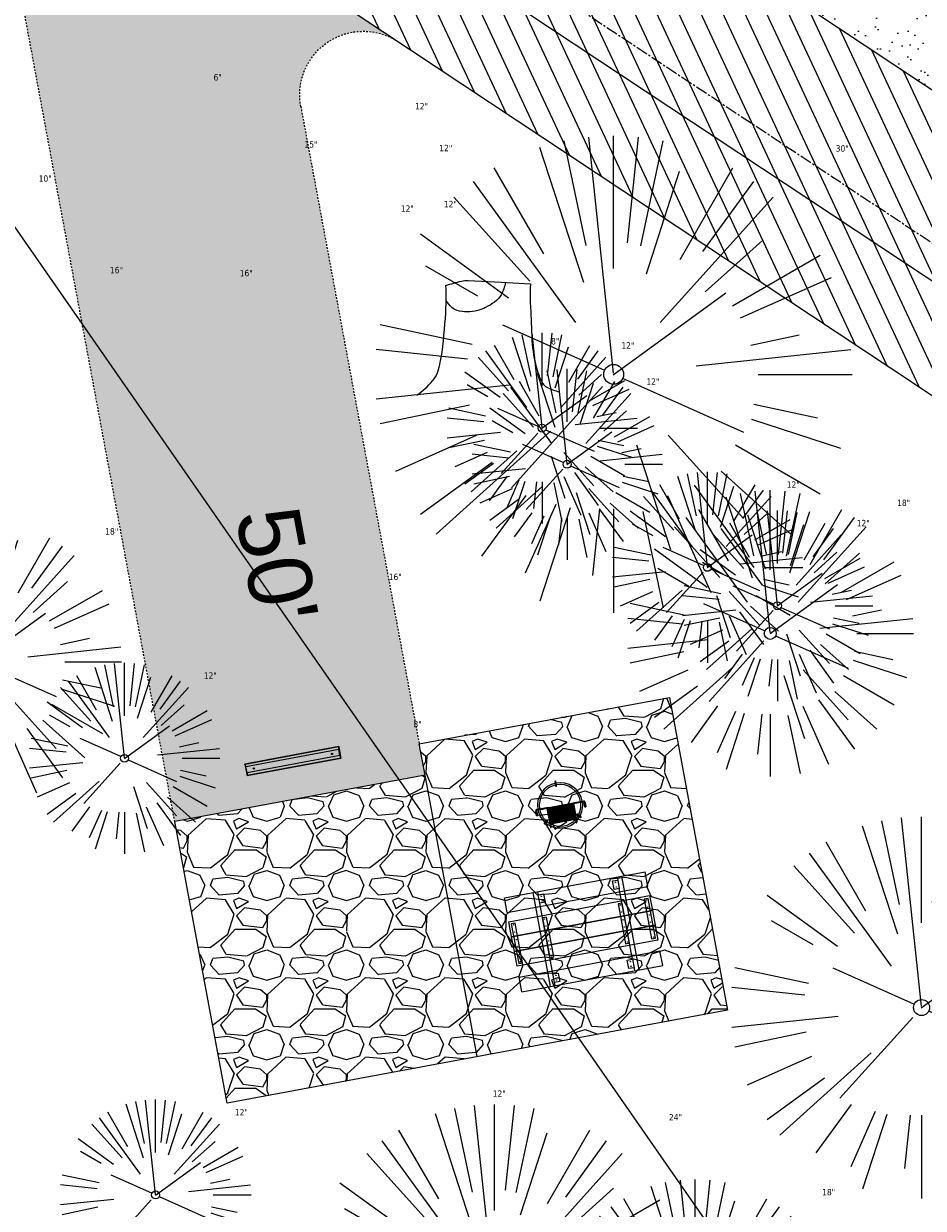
# Model space of a CAD drawing. Header units: feet. Extents: x 1134296 to 1140710, y 647902 to 649877.
# Tile 51 of 57: x 1135015 to 1135071, y 649125 to 649199. Entities that reach past the tile are written whole.
import ezdxf
from ezdxf.lldxf.tags import DXFTag

# ---------------------------------------------------------------- set-up
doc = ezdxf.new("R2010")
doc.units = ezdxf.units.FT
doc.header["$MEASUREMENT"] = 0
doc.linetypes.add('CENTER2', pattern=[1.125, 0.75, -0.125, 0.125, -0.125])
doc.linetypes.add('RAD', pattern=[0.13, 0.08, -0.05])
for name, color, linetype, lineweight in [('-ANGLE-IRON', 8, 'Continuous', 25), ('V-SITE-VEGE', 55, 'Continuous', 18), ('V-SITE-VEGE-TEXT', 8, 'Continuous', 18), ('V-UTIL-WATR-LINE', 8, 'WATER', 15)]:
    doc.layers.add(name, color=color, linetype=linetype, lineweight=lineweight)
for name, color, linetype in [('-BOLTS-LAGS-SCREWS', 7, 'Continuous'), ('-CONCRETE', 9, 'Continuous'), ('-HARDWARE', 7, 'Continuous'), ('-TIMBER', 5, 'Continuous'), ('C-CAMPSITE-PADS', 6, 'Continuous'), ('C-PRKG-ASPH', 8, 'Continuous'), ('C-PRKG-GRVL', 8, 'Continuous'), ('C-PRKG-WHEL-STOP', 9, 'Continuous'), ('C-ROAD-ASPHALT', 1, 'Continuous'), ('C-ROAD-CNTR', 1, 'CENTER2'), ('C-ROAD-GRVL', 1, 'RAD'), ('C-SWLK-GRVL-PATT', 8, 'Continuous'), ('C-UTIL-WATER-MEP', 7, 'WATER (.5x)'), ('G-XREF', 7, 'Continuous')]:
    doc.layers.add(name, color=color, linetype=linetype)
doc.styles.add('Arial', font='arial.ttf')
doc.styles.add('SEI-Dim & Leader', font='tahoma.ttf')
doc.styles.get("Standard").update_dxf_attribs({"font": 'arial.ttf'})
tags = doc.linetypes.add('WATER', pattern='A,1.5,-0.2,["W",Standard,S=0.08,R=0,X=-0.1,Y=-0.04],-0.05', length=1.75).pattern_tags.tags
tags[6] = DXFTag(74, 10)
tags = doc.linetypes.add('WATER (.5x)', pattern='A,0.75,-0.2,["W",Standard,S=0.08,R=0,X=-0.1,Y=-0.04],-0.05', length=1).pattern_tags.tags
tags[6] = DXFTag(74, 10)
pattern_1 = [(37.50000000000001, (0, 0), (-0.06299335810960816, 1.926823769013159), [0, -1.52, 0, -1.7, 0, -1.625]), (7.499999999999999, (0, 0), (1.769776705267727, 2.82214606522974), [0, -0.82, 0, -1.37, 0, -0.525]), (327.5, (-1.23, 0), (3.114141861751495, 0.005659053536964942), [0, -0.5, 0, -1.8, 0, -2.35]), (317.5, (-1.23, 0), (3.006126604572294, 0.8776755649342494), [0, -0.25, 0, -1.18, 0, -1.35])]

# ---------------------------------------------------------------- blocks, each defined once
blk = doc.blocks.new('V-SITE-VEGE-Stump')
for points in [[(-0.122905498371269, -0.01429599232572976, 0.05261256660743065), (-0.09863241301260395, 0.007697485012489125, 0.1061947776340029), (-0.09053039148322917, 0.02191696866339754, 0.04486152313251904), (-0.08374707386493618, 0.05273626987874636, 0.02007395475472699), (-0.07764030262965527, 0.1228815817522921, 0.01167487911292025), (-0.07732468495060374, 0.1363966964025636, 0.007866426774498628), (-0.07764030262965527, 0.1564565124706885)], [(-0.07764030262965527, 0.1564565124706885, -0.02766804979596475), (-0.05341885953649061, 0.1633605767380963, -0.0679781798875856), (-0.04316680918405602, 0.1642506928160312), (0.008593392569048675, 0.1616126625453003), (0.05395851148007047, 0.1590945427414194)], [(0.01506844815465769, 0.161253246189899, -0.08286378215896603), (0.008147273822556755, 0.1419669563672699, -0.1113242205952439), (-0.002098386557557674, 0.130555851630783, -0.03931328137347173), (-0.01592715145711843, 0.1222882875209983, -0.04919659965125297), (-0.02797848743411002, 0.1177254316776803, -0.06600187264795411), (-0.0446681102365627, 0.1155126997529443, -0.07018691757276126), (-0.06035359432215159, 0.1177254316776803, -0.1148593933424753), (-0.06850904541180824, 0.1222766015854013, -0.0759377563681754), (-0.07734269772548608, 0.1331671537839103)], [(0.05395851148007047, 0.1590945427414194, 0.004334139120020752), (0.05376627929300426, 0.1369184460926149, 0.00834373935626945), (0.05395851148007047, 0.1253997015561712), (0.05605689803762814, 0.07623641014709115, 0.04625247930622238), (0.06241632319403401, 0.03170819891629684, 0.06962485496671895), (0.07334360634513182, 0.00381048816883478, 0.1497246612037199), (0.07941695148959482, -0.001975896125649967, 0.05852299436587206), (0.09922370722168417, -0.009139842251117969)]]:
    blk.add_lwpolyline(points, format="xyb")
blk = doc.blocks.new('V-SITE-VEGE-Coniferious Tree 2')
at = {"color": 0, "linetype": 'ByBlock'}
for p, q in [((-0.0003172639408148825, 0.0025937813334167), (-0.05229705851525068, 0.4972664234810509)), ((-3.601054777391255e-05, 0.2219193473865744), (-3.601054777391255e-05, 0.5000060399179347)), ((0.02890183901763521, 0.2753366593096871), (0.05222503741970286, 0.4972664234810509)), ((-0.06264093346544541, 0.1926377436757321), (-0.1545378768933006, 0.4755369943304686)), ((-0.0574950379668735, 0.2703678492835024), (-0.1039851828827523, 0.4890788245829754)), ((0.0571938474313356, 0.2692740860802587), (0.1039131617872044, 0.4890788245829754)), ((-0.1460065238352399, 0.2528363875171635), (-0.2500390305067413, 0.4330260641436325)), ((0.06850648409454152, 0.2109817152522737), (0.1382469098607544, 0.425630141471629)), ((0.139142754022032, 0.2410654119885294), (0.2499670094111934, 0.4330260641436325)), ((-0.07913071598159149, 0.1088658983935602), (-0.2939353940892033, 0.4045257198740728)), ((0.1868724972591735, 0.2572635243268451), (0.2938633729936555, 0.4045257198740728)), ((-0.1756943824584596, 0.1950752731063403), (-0.3346129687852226, 0.3715878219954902)), ((0.09777767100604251, 0.108636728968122), (0.3345409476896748, 0.3715878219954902)), ((-0.2201011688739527, 0.1598873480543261), (-0.4045617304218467, 0.2938993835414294)), ((0.1919663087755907, 0.1728666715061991), (0.3115823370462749, 0.2805763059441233)), ((0.2487690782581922, 0.143647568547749), (0.4329900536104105, 0.2500030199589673)), ((-0.2844040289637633, 0.1641894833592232), (-0.393144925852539, 0.2269610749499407)), ((0.2658942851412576, 0.1183972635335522), (0.4567507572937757, 0.2033670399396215)), ((-0.0009318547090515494, -0.0006770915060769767), (0.2349564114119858, 0.1707208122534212)), ((-0.2961437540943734, 0.06292784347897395), (-0.4891148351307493, 0.1039491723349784)), ((-0.01992166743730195, 0.008854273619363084), (-0.2318825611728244, 0.1032199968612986)), ((0.2872695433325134, 0.06106323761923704), (0.3884790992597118, 0.08257391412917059)), ((-0.3060292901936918, 0.03215663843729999), (-0.4973024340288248, 0.05226104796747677)), ((0.173080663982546, 0.01818771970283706), (0.497230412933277, 0.05226104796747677)), ((0.3024988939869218, 0), (0.4999700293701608, 0)), ((-0.2182782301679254, -0.02292736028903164), (-0.4973024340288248, -0.05226104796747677)), ((0.01849546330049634, -0.008260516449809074), (0.2719985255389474, -0.1211160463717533)), ((-0.02300503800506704, -0.02554197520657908), (-0.2137781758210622, -0.2373882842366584)), ((-0.302185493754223, -0.0642195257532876), (-0.4891148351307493, -0.1039491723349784)), ((0.2936342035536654, -0.06241742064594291), (0.4274066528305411, -0.09084484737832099)), ((0.2891445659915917, -0.09395946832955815), (0.4755009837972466, -0.1545018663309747)), ((-0.1320480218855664, -0.1188660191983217), (-0.3716238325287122, -0.3345769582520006)), ((-0.2881436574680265, -0.1282723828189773), (-0.4568227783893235, -0.2033670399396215)), ((0.04781873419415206, -0.1473038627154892), (0.1192466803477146, -0.3671294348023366)), ((0.1143820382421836, -0.1271057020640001), (0.2718110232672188, -0.301920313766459)), ((0.2555295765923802, -0.1475434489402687), (0.4329900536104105, -0.2500030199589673)), ((-0.254528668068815, -0.1848980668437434), (-0.4045617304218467, -0.2938993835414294)), ((0.2253521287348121, -0.2029399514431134), (0.3715518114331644, -0.3345769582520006)), ((0.1688618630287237, -0.2324611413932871), (0.2938633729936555, -0.4045257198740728)), ((-0.1842986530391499, -0.2536176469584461), (-0.2766747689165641, -0.3807650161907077)), ((-0.1213812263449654, -0.2725449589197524), (-0.1855903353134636, -0.4167758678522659)), ((0.1131111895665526, -0.2541280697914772), (0.2033310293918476, -0.4567867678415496)), ((-0.09098502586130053, -0.2799408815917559), (-0.1545378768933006, -0.4755369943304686)), ((-0.02966136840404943, -0.2817638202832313), (-0.04434904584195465, -0.4216092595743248)), ((-3.601054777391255e-05, -0.2817638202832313), (-3.601054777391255e-05, -0.5000060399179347)), ((0.06104806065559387, -0.2873055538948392), (0.1039131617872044, -0.4890788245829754))]:
    blk.add_line(p, q, dxfattribs=at)
blk.add_circle((-3.601054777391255e-05, 0), 0.02083358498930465)
blk = doc.blocks.new('C_XBASE-PACTOLA_02403811')
at = {"layer": 'V-UTIL-WATR-LINE', "flags": 128}
blk.add_lwpolyline([(1134946.432, 649283.888), (1135074.541151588, 649099.5990538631), (1135109.755, 649053.73), (1135113.62, 649049.674), (1135081.394236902, 648993.5410676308), (1135100.461075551, 648963.8033200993), (1135008.674239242, 648766.4398010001)], dxfattribs=at)
at = {"layer": 'V-SITE-VEGE'}
for name, p, xscale, yscale, zscale in [('V-SITE-VEGE-Coniferious Tree 2', (1135051.83, 649177.162), 29.99963760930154, 29.99963760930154, 29.99963760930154), ('V-SITE-VEGE-Stump', (1135044.422, 649176.436), 40.31522404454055, 40.31522404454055, 40.31522404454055), ('V-SITE-VEGE-Coniferious Tree 2', (1135061.676, 649160.88), 17.99978256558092, 17.99978256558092, 17.99978256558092), ('V-SITE-VEGE-Coniferious Tree 2', (1135011.899, 649159.084), 17.99978256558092, 17.99978256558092, 17.99978256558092), ('V-SITE-VEGE-Coniferious Tree 2', (1135056.964, 649117.547), 17.99978256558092, 17.99978256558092, 17.99978256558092)]:
    blk.add_blockref(name, p, dxfattribs=dict(at, xscale=xscale, yscale=yscale, zscale=zscale))
at = {"layer": 'V-SITE-VEGE', "rotation": 8.537736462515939e-07}
for p, xscale, yscale, zscale in [((1135047.334, 649173.783), 11.99985504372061, 11.99985504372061, 11.99985504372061), ((1135048.904, 649171.509), 11.99985504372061, 11.99985504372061, 11.99985504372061), ((1135057.725, 649165.032), 11.99985504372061, 11.99985504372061, 11.99985504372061), ((1135062.126, 649162.615), 11.99985504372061, 11.99985504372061, 11.99985504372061), ((1135021.087, 649153.025), 11.99985504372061, 11.99985504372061, 11.99985504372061), ((1135071.187, 649137.355), 23.99971008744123, 23.99971008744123, 23.99971008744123), ((1135023.038, 649125.576), 11.99985504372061, 11.99985504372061, 11.99985504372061), ((1135044.339, 649119.264), 23.99971008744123, 23.99971008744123, 23.99971008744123)]:
    blk.add_blockref('V-SITE-VEGE-Coniferious Tree 2', p, dxfattribs=dict(at, xscale=xscale, yscale=yscale, zscale=zscale))
at = {"layer": 'V-SITE-VEGE-TEXT', "char_height": 0.4, "attachment_point": 7, "style": 'SEI-Dim & Leader'}
for s, insert in [('6"', (1135026.68278125, 649195.63)), ('12"', (1135039.3465625, 649193.82)), ('15"', (1135032.397594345, 649191.4149999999)), ('12"', (1135040.8695625, 649191.192)), ('30"', (1135065.78890625, 649191.162)), ('10"', (1135015.691302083, 649189.264)), ('12"', (1135041.1575625, 649187.67)), ('12"', (1135038.4525625, 649187.385)), ('16"', (1135020.168083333, 649183.512)), ('16"', (1135028.327083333, 649183.324)), ('8"', (1135047.899594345, 649179.036)), ('12"', (1135052.3175625, 649178.783)), ('12"', (1135053.8875625, 649176.509)), ('12"', (1135062.7085625, 649170.032)), ('18"', (1135069.65134375, 649168.88)), ('12"', (1135067.1095625, 649167.615)), ('18"', (1135019.87434375, 649167.084)), ('16"', (1135037.693083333, 649164.226)), ('12"', (1135026.0705625, 649158.025)), ('8"', (1135039.246041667, 649154.966)), ('12"', (1135044.2285625, 649131.746)), ('12"', (1135028.0215625, 649130.576)), ('24"', (1135055.306125, 649130.264)), ('18"', (1135064.93934375, 649125.547))]:
    blk.add_mtext(s, dxfattribs=dict(at, insert=insert))
blk = doc.blocks.new('Wheel_Stop')
for points in [[(-36, 6.75), (36, 6.75)], [(-36, -2.25), (-36, 6.75)], [(-35.625, 4.5), (-36, 6.75)], [(-35.625, 0), (-36, -2.25)], [(-35.955, 6.48), (35.955, 6.48)], [(-35.625, 4.5), (-35.625, 0)], [(-35.625, 4.5), (35.625, 4.5)], [(-35.625, 0), (35.625, 0)], [(35.625, 4.5), (36, 6.75)], [(35.625, 4.5), (35.625, 0)], [(35.625, 0), (36, -2.25)], [(36, -2.25), (36, 6.75)], [(-36, -2.25), (36, -2.25)], [(-35.955, -1.98), (35.955, -1.98)]]:
    blk.add_lwpolyline(points)
for centre in [(-30, 2.25), (30, 2.25)]:
    blk.add_circle(centre, 0.5)
blk = doc.blocks.new('10FT_Precast Table')
at = {"layer": '-ANGLE-IRON'}
for p, q in [((-28.53399626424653, 27.12499979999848), (-28.53399626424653, 33.62500020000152)), ((-28.53399626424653, 33.62500020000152), (-24.53403626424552, 33.62500020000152)), ((-24.53403626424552, 27.12499979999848), (-28.53399626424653, 27.12499979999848)), ((-24.53403626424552, 33.62500020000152), (-24.53403626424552, 27.12499979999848)), ((28.46604333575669, 27.12499979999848), (28.46604333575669, 33.62500020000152)), ((28.46604333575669, 33.62500020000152), (32.4660033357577, 33.62500020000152)), ((32.4660033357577, 27.12499979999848), (28.46604333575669, 27.12499979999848)), ((32.4660033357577, 33.62500020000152), (32.4660033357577, 27.12499979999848)), ((-49.49999999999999, 15.84066587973), (-52.49999999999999, 15.84066587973)), ((-52.49999999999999, 15.84066587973), (-52.49999999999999, -14.65933416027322)), ((-49.49999999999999, -14.65933416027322), (-49.49999999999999, 15.84066587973)), ((-25.53399626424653, 15.8406658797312), (-28.53399626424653, 15.8406658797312)), ((-28.53399626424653, 15.8406658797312), (-28.53399626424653, -14.65933416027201)), ((-25.53399626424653, -14.65933416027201), (-25.53399626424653, 15.8406658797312)), ((32.4660033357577, 15.84066587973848), (29.4660033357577, 15.84066587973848)), ((29.4660033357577, 15.84066587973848), (29.4660033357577, -14.65933416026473)), ((32.4660033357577, -14.65933416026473), (32.4660033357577, 15.84066587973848)), ((52.50000000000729, 15.8406658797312), (49.50000000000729, 15.8406658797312)), ((49.50000000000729, 15.8406658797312), (49.50000000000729, -14.65933416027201)), ((52.50000000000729, -14.65933416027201), (52.50000000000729, 15.8406658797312)), ((-52.49999999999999, -14.65933416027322), (-49.49999999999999, -14.65933416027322)), ((-28.53399626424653, -14.65933416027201), (-25.53399626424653, -14.65933416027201)), ((29.4660033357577, -14.65933416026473), (32.4660033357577, -14.65933416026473)), ((49.50000000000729, -14.65933416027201), (52.50000000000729, -14.65933416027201)), ((-28.53399626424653, -33.62500019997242), (-28.53399626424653, -27.12499979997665)), ((-28.53399626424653, -27.12499979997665), (-24.53403626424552, -27.12499979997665)), ((-24.53403626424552, -33.62500019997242), (-28.53399626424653, -33.62500019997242)), ((-24.53403626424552, -27.12499979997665), (-24.53403626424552, -33.62500019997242)), ((28.46604333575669, -33.62500019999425), (28.46604333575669, -27.1249997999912)), ((28.46604333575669, -27.1249997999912), (32.4660033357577, -27.1249997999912)), ((32.4660033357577, -33.62500019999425), (28.46604333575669, -33.62500019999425)), ((32.4660033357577, -27.1249997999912), (32.4660033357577, -33.62500019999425))]:
    blk.add_line(p, q, dxfattribs=at)
at = {"layer": '-BOLTS-LAGS-SCREWS'}
for centre in [(-26.53401626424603, 32.12500020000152), (-26.53401626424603, 28.62499979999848), (30.46602333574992, 32.12500020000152), (30.46602333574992, 28.62499979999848), (-50.99999999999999, 14.84066987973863), (-50.99999999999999, 9.340670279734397), (-27.03399626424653, 14.84066987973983), (-27.03399626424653, 9.340670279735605), (30.9660033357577, 14.84066987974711), (30.9660033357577, 9.34067027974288), (51.00000000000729, 14.84066987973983), (51.00000000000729, 9.340670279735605), (-50.99999999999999, 3.340670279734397), (-27.03399626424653, 3.340670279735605), (30.9660033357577, 3.340670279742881), (51.00000000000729, 3.340670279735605), (-50.99999999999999, -2.159338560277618), (-50.99999999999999, -8.159338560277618), (-27.03399626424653, -2.15933856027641), (-27.03399626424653, -8.15933856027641), (30.9660033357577, -2.159338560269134), (30.9660033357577, -8.159338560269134), (51.00000000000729, -2.15933856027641), (51.00000000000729, -8.15933856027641), (-50.99999999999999, -13.65933816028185), (-27.03399626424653, -13.65933816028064), (30.9660033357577, -13.65933816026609), (51.00000000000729, -13.65933816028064), (-26.53401626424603, -28.62499979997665), (-26.53401626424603, -32.12500019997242), (30.46602333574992, -28.6249997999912), (30.46602333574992, -32.12500019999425)]:
    blk.add_circle(centre, 0.15625000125, dxfattribs=at)
at = {"layer": '-CONCRETE'}
for p, q in [((-32.03399630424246, -35.99999999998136), (-32.03399630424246, 35.99999999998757)), ((-28.53399626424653, 35.99999999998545), (-28.53399626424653, 33.62500020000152)), ((32.4660033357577, 36), (32.4660033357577, 33.62500020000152)), ((35.96600337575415, -35.99999999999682), (35.96600337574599, 35.99999999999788)), ((-28.53399626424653, -27.12499979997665), (-28.53399626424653, 27.12499979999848)), ((32.4660033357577, -27.1249997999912), (32.4660033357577, 27.12499979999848)), ((-28.53399626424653, -35.99999999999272), (-28.53399626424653, -33.62500019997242)), ((32.4660033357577, -33.62500019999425), (32.4660033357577, -36))]:
    blk.add_line(p, q, dxfattribs=at)
at = {"layer": '-TIMBER'}
for p, q in [((-53.99999999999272, 24.74999999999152), (-54, 35.99999999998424)), ((-54, 35.99999999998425), (54, 36.0000000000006)), ((54.00000000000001, 24.75000000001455), (54.00000000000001, 36)), ((-54, 24.74999999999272), (53.99999999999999, 24.74999999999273)), ((-53.99999999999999, 6.465667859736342), (-53.99999999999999, 17.71566785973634)), ((-53.99999999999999, 17.71566785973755), (54, 17.71566785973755)), ((54.00000000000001, 17.71566785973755), (54.00000000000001, 6.46566785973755)), ((-53.99999999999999, 6.46566785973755), (54, 6.46566785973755)), ((-53.99999999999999, -5.034336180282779), (-53.99999999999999, 6.215667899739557)), ((-53.99999999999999, 6.215667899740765), (54, 6.215667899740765)), ((54.00000000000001, 6.215667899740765), (54.00000000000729, -5.034336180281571)), ((54.00000000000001, -5.034336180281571), (-53.99999999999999, -5.034336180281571)), ((-53.99999999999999, -16.53433614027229), (-53.99999999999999, -5.28433614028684)), ((54.00000000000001, -5.284336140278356), (-53.99999999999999, -5.284336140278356)), ((54.00000000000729, -5.28433614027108), (54.00000000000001, -16.53433614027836)), ((54.00000000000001, -16.53433614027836), (-53.99999999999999, -16.53433614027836)), ((-54, -35.99999999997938), (-53.99999999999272, -24.74999999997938)), ((-54, -24.74999999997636), (53.99999999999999, -24.75000000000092)), ((54.00000000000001, -36), (54.00000000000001, -24.75)), ((-54, -35.99999999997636), (53.99999999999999, -36.00000000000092))]:
    blk.add_line(p, q, dxfattribs=at)
blk = doc.blocks.new('*X386')
at = {"color": 0}
for p, q in [((146.0622026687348, 353.5980429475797), (146.1426743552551, 353.6785146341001)), ((146.0622026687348, 352.8909361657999), (146.8122026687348, 353.6409361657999)), ((146.0622026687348, 352.5373827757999), (146.8122026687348, 353.2873827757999)), ((146.0622026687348, 351.8302759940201), (146.8122026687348, 352.5802759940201)), ((146.0622026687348, 351.4767226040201), (146.8122026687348, 352.2267226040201)), ((146.0622026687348, 350.7696158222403), (146.8122026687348, 351.5196158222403)), ((146.3246548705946, 350.6785146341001), (146.8122026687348, 351.1660624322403))]:
    blk.add_line(p, q, dxfattribs=at)
blk = doc.blocks.new('Pilot Rocks FS-30_18_PA')
at = {"layer": '-HARDWARE'}
for p, q in [((-8.817777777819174, 0.04421580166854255), (-17.86666666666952, 0.04421580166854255)), ((-17.86666666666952, 0.04421580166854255), (-12.77892653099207, 0.04421580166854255)), ((-10.20000000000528, 0.04421580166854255), (10.19999999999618, 0.04421580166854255)), ((8.817777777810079, 0.04421580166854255), (17.86666666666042, 0.04421580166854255)), ((12.77892653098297, 0.04421580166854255), (17.86666666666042, 0.04421580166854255)), ((-18.93333333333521, -4.555784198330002), (-18.93333333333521, -1.355784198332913)), ((-18.93333333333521, -1.355784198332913), (-18.86666666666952, -1.355784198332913)), ((-18.86666666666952, -1.355784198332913), (-18.86666666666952, -0.9557841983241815)), ((-18.86666666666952, -1.355784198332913), (-18.86666666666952, -0.9557841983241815)), ((-18.20000000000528, -1.355784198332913), (-18.20000000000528, -0.9557841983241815)), ((-18.20000000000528, -0.9557841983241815), (-18.20000000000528, -1.355784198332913)), ((-18.20000000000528, -1.355784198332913), (-18.13333333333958, -1.355784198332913)), ((-18.13333333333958, -1.355784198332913), (-18.13333333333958, -4.555784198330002)), ((-8.817777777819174, -0.6224508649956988), (-17.86666666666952, -0.6224508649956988)), ((-13.33940419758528, -0.6224508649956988), (-17.86666666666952, -0.6224508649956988)), ((-10.20000000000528, -0.6224508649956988), (10.19999999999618, -0.6224508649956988)), ((-10.20000000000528, -0.6224508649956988), (-10.20000000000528, -11.31238912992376)), ((-9.533333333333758, -0.6224508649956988), (-9.533333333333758, -11.31238912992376)), ((-8.817777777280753, -0.6224508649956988), (-8.817777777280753, -11.64572246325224)), ((-8.284444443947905, -0.6224508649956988), (-8.284444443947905, -11.64572246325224)), ((-7.502222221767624, -0.6224508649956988), (-7.502222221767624, -11.64572246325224)), ((-6.9688888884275, -0.6224508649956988), (-6.9688888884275, -11.64572246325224)), ((-6.18666666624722, -0.6224508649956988), (-6.18666666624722, -11.64572246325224)), ((-5.653333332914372, -0.6224508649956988), (-5.653333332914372, -11.64572246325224)), ((-4.871111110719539, -0.6224508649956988), (-4.871111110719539, -11.64572246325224)), ((-4.337777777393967, -0.6224508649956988), (-4.337777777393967, -11.64572246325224)), ((-3.555555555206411, -0.6224508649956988), (-3.555555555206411, -11.64572246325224)), ((-3.022222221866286, -0.6224508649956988), (-3.022222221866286, -11.64572246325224)), ((-2.23999999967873, -0.6224508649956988), (-2.23999999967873, -11.64572246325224)), ((-1.706666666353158, -0.6224508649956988), (-1.706666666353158, -11.64572246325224)), ((-0.9244444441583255, -0.6224508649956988), (-0.9244444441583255, -11.64572246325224)), ((-0.3911111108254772, -0.6224508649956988), (-0.3911111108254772, -11.64572246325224)), ((0.3911111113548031, -0.6224508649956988), (0.3911111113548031, -11.64572246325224)), ((0.9244444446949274, -0.6224508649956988), (0.9244444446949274, -11.64572246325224)), ((1.706666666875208, -0.6224508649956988), (1.706666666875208, -11.64572246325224)), ((2.240000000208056, -0.6224508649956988), (2.240000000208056, -11.64572246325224)), ((3.022222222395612, -0.6224508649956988), (3.022222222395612, -11.64572246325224)), ((3.555555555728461, -0.6224508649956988), (3.555555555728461, -11.64572246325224)), ((4.337777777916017, -0.6224508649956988), (4.337777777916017, -11.64572246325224)), ((4.871111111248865, -0.6224508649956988), (4.871111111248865, -11.64572246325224)), ((5.653333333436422, -0.6224508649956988), (5.653333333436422, -11.64572246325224)), ((6.18666666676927, -0.6224508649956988), (6.18666666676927, -11.64572246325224)), ((6.968888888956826, -0.6224508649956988), (6.968888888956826, -11.64572246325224)), ((7.502222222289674, -0.6224508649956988), (7.502222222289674, -11.64572246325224)), ((8.28444444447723, -0.6224508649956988), (8.28444444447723, -11.64572246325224)), ((8.817777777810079, -0.6224508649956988), (8.817777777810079, -11.64572246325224)), ((17.86666666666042, -0.6224508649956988), (8.817777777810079, -0.6224508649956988)), ((9.533333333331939, -0.6224508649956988), (9.533333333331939, -11.31238912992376)), ((10.19999999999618, -0.6224508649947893), (10.19999999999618, -11.31238912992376)), ((18.13333333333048, -4.555784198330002), (18.13333333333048, -1.355784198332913)), ((18.13333333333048, -1.355784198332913), (18.19999999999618, -1.355784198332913)), ((18.93333333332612, -4.555784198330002), (18.13333333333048, -4.555784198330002)), ((18.19999999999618, -1.355784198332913), (18.19999999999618, -0.9557841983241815)), ((18.19999999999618, -1.355784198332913), (18.19999999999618, -0.9557841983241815)), ((18.86666666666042, -1.355784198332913), (18.86666666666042, -0.9557841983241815)), ((18.86666666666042, -0.9557841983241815), (18.86666666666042, -1.355784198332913)), ((18.86666666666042, -1.355784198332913), (18.93333333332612, -1.355784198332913)), ((18.93333333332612, -1.355784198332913), (18.93333333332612, -4.555784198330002)), ((-10.20000000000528, -11.31238912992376), (-10.20000000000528, -14.84572246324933)), ((-10.20000000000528, -13.68324198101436), (-10.20000000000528, -14.84572246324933)), ((-9.533333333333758, -11.31238912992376), (-9.533333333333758, -14.84572246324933)), ((-9.533333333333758, -11.64572246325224), (9.533333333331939, -11.64572246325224)), ((-9.533333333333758, -12.31238912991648), (9.533333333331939, -12.31238912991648)), ((-9.533333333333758, -14.84572246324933), (-9.533333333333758, -14.47618734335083)), ((9.533333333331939, -11.31238912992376), (9.533333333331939, -14.84572246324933)), ((9.533333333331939, -14.47618734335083), (9.533333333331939, -14.84572246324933)), ((10.19999999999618, -11.31238912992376), (10.19999999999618, -14.84572246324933)), ((10.19999999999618, -14.84572246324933), (10.19999999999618, -13.68324198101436))]:
    blk.add_line(p, q, dxfattribs=at)
at = {"layer": '-HARDWARE', "flags": 128}
for points in [[(0.04426932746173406, 18.18944163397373, 1), (-0.6223972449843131, 18.18908719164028), (-0.6206959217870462, 14.98908764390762, 1), (0.04597065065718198, 14.98944208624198), (0.04426932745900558, 18.18944163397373)], [(-11.77825193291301, -8.933957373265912, -1), (-11.29140720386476, -9.3893985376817), (-13.47752479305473, -11.72625323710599, -1), (-13.96436952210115, -11.27081207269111), (-11.77825193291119, -8.93395737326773)], [(11.77825193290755, -8.933957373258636, 1), (11.29140720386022, -9.389398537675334), (13.47752479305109, -11.72625323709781, 1), (13.96436952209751, -11.27081207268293), (11.77825193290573, -8.933957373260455)]]:
    blk.add_lwpolyline(points, format="xyb", dxfattribs=at)
at = {"layer": '-HARDWARE'}
for points in [[(-18.93333333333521, -4.555784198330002), (-18.93333333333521, -1.355784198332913), (-18.13333333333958, -1.355784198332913), (-18.13333333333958, -4.555784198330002)], [(-7.502222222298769, -11.64572246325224), (-8.28444444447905, -11.64572246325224), (-8.28444444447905, -0.6224508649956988), (-7.502222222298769, -0.6224508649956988)], [(-6.186666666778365, -11.64572246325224), (-6.968888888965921, -11.64572246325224), (-6.968888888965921, -0.6224508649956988), (-6.186666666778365, -0.6224508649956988)], [(-4.87111111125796, -11.64572246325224), (-5.653333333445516, -11.64572246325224), (-5.653333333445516, -0.6224508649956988), (-4.87111111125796, -0.6224508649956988)], [(-3.555555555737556, -11.64572246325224), (-4.337777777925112, -11.64572246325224), (-4.337777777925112, -0.6224508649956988), (-3.555555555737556, -0.6224508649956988)], [(-2.240000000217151, -11.64572246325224), (-3.022222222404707, -11.64572246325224), (-3.022222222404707, -0.6224508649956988), (-2.240000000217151, -0.6224508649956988)], [(-0.9244444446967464, -11.64572246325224), (-1.706666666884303, -11.64572246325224), (-1.706666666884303, -0.6224508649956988), (-0.9244444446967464, -0.6224508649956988)], [(-0.3911111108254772, -11.64572246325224), (0.3911111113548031, -11.64572246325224), (0.3911111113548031, -0.6224508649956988), (-0.3911111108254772, -0.6224508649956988)], [(0.9244444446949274, -11.64572246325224), (1.706666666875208, -11.64572246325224), (1.706666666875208, -0.6224508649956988), (0.9244444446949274, -0.6224508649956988)], [(2.240000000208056, -11.64572246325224), (3.022222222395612, -11.64572246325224), (3.022222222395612, -0.6224508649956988), (2.240000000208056, -0.6224508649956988)], [(3.555555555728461, -11.64572246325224), (4.337777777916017, -11.64572246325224), (4.337777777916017, -0.6224508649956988), (3.555555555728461, -0.6224508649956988)], [(4.871111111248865, -11.64572246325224), (5.653333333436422, -11.64572246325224), (5.653333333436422, -0.6224508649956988), (4.871111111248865, -0.6224508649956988)], [(6.18666666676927, -11.64572246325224), (6.968888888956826, -11.64572246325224), (6.968888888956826, -0.6224508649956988), (6.18666666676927, -0.6224508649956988)], [(7.502222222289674, -11.64572246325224), (8.28444444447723, -11.64572246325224), (8.28444444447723, -0.6224508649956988), (7.502222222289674, -0.6224508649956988)], [(18.93333333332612, -4.555784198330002), (18.93333333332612, -1.355784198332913), (18.13333333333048, -1.355784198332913), (18.13333333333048, -4.555784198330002)]]:
    blk.add_lwpolyline(points, close=True, dxfattribs=at)
for centre, radius, start, end in [((0, 9.094947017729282e-13), 17.06666666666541, 0.1484403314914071, 179.8515596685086), ((0, 0), 15.73333333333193, 0.1610200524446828, 179.8389799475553), ((-17.86666666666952, -0.9557841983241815), 1, 90, 180), ((-17.86666666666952, -0.9557841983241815), 1, 90, 180), ((17.86666666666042, -0.9557841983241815), 1, 0, 90), ((17.86666666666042, -0.9557841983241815), 1, 0, 90), ((-17.86666666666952, -0.9557841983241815), 0.3333333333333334, 90, 180), ((-17.86666666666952, -0.9557841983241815), 0.3333333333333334, 90, 180), ((0, 9.094947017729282e-13), 17.06666666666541, 182.0901397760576, 220.7490543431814), ((0, 0), 15.73333333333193, 182.2673591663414, 220.2247561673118), ((0, 0), 15.73333333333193, 319.7752438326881, 357.7326408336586), ((0, 9.094947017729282e-13), 17.06666666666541, 319.2509456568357, 357.9098602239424), ((17.86666666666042, -0.9557841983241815), 0.3333333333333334, 0, 90), ((17.86666666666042, -0.9557841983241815), 0.3333333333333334, 0, 90), ((-9.094947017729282e-13, 1.818989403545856e-12), 17.06666666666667, 220.7490543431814, 233.2977773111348), ((-9.094947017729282e-13, 1.818989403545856e-12), 15.73333333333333, 220.2247561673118, 229.5860659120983), ((-9.866666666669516, -11.64572246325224), 0.3333333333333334, 0, 180), ((-9.866666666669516, -14.84572246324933), 0.3333333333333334, 180, 0), ((-9.866666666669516, -14.84572246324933), 0.3333333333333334, 180, 0), ((-9.094947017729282e-13, 1.818989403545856e-12), 15.73333333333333, 232.7040475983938, 307.2959524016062), ((-9.094947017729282e-13, 1.818989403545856e-12), 17.06666666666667, 236.0413981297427, 303.9586018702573), ((9.866666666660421, -11.64572246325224), 0.3333333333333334, 0, 180), ((9.866666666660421, -14.84572246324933), 0.3333333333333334, 180, 0), ((9.866666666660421, -14.84572246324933), 0.3333333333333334, 180, 0), ((-9.094947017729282e-13, 1.818989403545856e-12), 15.73333333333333, 310.4139340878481, 319.7752438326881), ((-6.821210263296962e-11, 6.548361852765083e-11), 17.06666666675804, 306.7022226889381, 319.2509456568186)]:
    blk.add_arc(centre, radius, start, end, dxfattribs=at)
at = {"layer": '-HARDWARE', "rotation": 180}
for p, xscale, yscale, zscale in [((137.6663495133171, 372.583162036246), 1.066666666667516, 1.066666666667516, 1.066666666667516), ((-137.6663495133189, 372.583162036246), -1.066666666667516, 1.066666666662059, 1.066666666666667)]:
    blk.add_blockref('*X386', p, dxfattribs=dict(at, xscale=xscale, yscale=yscale, zscale=zscale))
blk = doc.blocks.new('C_PBASE-PACTOLA_02403811')
at = {"layer": 'C-CAMPSITE-PADS'}
blk.add_line((1135039.973625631, 649151.9708217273), (1135024.242800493, 649149.0482987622), dxfattribs=at)
for points in [[(1135039.608310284, 649153.9371748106), (1135055.339135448, 649156.8596977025), (1135058.992289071, 649137.1961662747)], [(1135039.973625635, 649151.9708217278), (1135039.608310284, 649153.9371748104)], [(1135058.992289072, 649137.1961662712), (1135027.530638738, 649131.3511204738), (1135024.242800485, 649149.0482987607)]]:
    blk.add_lwpolyline(points, dxfattribs=at)
at = {"layer": 'C-ROAD-ASPHALT'}
blk.add_lwpolyline([(1134916.811965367, 648653.2299950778), (1134952.321656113, 648718.215074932, 0.01915469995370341), (1134969.657277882, 648753.0477392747), (1135036.873309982, 648902.1641641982, 0.009218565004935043), (1135044.254367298, 648919.3790657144), (1135101.509820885, 649060.0203951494, 0.04927264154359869), (1135107.544114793, 649080.3791714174), (1135113.245677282, 649110.0761826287, 0.3025232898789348), (1135079.742163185, 649189.7952543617), (1135017.583038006, 649231.0012923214, 0.03670103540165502), (1134952.658282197, 649267.4907225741), (1134930.361796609, 649277.95101182, 0.265468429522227), (1134828.518541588, 649269.7547374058), (1134807.494103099, 649255.3935736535, 0.04164346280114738), (1134780.654611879, 649233.5777859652), (1134706.829601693, 649162.5981949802, 0.05765878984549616), (1134625.196538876, 649063.6602364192, -0.5722564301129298), (1134616.582948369, 649064.0343807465), (1134601.857481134, 649091.7855040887)], format="xyb", dxfattribs=at)
blk.add_lwpolyline([(1134609.502741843, 649004.1715281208, -0.08481675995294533), (1134717.918854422, 649151.0643979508), (1134791.743864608, 649222.0439889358, -0.04164346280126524), (1134816.518779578, 649242.1816391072), (1134837.543218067, 649256.5428028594, -0.2654684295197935), (1134923.566161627, 649263.4658695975), (1134945.862647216, 649253.0055803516, -0.03670103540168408), (1135008.742528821, 649217.6654234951), (1135070.901654, 649176.4593855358, -0.3025232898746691), (1135097.532652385, 649113.0929439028), (1135091.831089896, 649083.3959326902, -0.0492726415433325), (1135086.690765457, 649066.0532714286), (1135029.43531187, 648925.4119419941, -0.009218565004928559), (1135022.286728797, 648908.7392420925), (1134970.105907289, 648792.9779079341, 0.09466954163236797), (1134957.786175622, 648834.7349342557), (1134921.92741579, 648904.3472810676, 0.300313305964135), (1134722.086161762, 649016.5601342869), (1134632.500993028, 649010.1122188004, 0.09071439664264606)], format="xyb", close=True, dxfattribs=at)
at = {"layer": 'C-ROAD-CNTR', "flags": 128}
blk.add_lwpolyline([(1134682.815781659, 648422.2458494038), (1134669.21986276, 648425.8462855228, -0.1774687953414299), (1134620.150062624, 648460.1534391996), (1134616.502637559, 648465.3792168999, -0.1042089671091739), (1134576.197064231, 648560.2628234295), (1134558.554057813, 648650.0509356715, -0.01381007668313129), (1134553.979962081, 648677.2843639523), (1134544.902369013, 648742.2703875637, -0.09433329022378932), (1134550.434197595, 648854.3354307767), (1134558.997505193, 648889.7214101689, -0.1428635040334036), (1134712.374228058, 649156.8312964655), (1134786.199238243, 649227.8108874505, -0.04164346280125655), (1134812.006441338, 649248.7876063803), (1134833.030879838, 649263.1487701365, -0.2654684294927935), (1134926.96397912, 649270.7084407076), (1134949.260464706, 649260.2481514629, -0.03670103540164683), (1135013.162783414, 649224.3333579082), (1135075.321908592, 649183.1273199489, -0.3025232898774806), (1135105.389164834, 649111.5845632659), (1135099.687602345, 649081.8875520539, -0.04927264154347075), (1135094.100293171, 649063.036833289), (1135036.844839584, 648922.3955038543, -0.009218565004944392), (1135029.58001939, 648905.4517031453), (1134962.363987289, 648756.3352782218, -0.01915469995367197), (1134945.301367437, 648722.0511597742), (1134909.791676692, 648657.06607992, -0.111236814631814), (1134866.238656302, 648607.5744966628), (1134762.181369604, 648532.0907847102, 0.3229446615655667), (1134716.395894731, 648393.2215671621), (1134719.721086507, 648382.7059234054, -0.1714240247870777), (1134715.287797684, 648249.5554414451), (1134707.163513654, 648228.7837741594, -0.02272318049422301), (1134688.713657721, 648187.2766264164, 0.05045028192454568), (1134653.344169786, 648094.1277041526)], format="xyb", dxfattribs=at)
at = {"layer": 'C-ROAD-GRVL'}
blk.add_line((1135032.165009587, 649194.0016200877), (1135039.608310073, 649153.9371747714), dxfattribs=at)
at = {"layer": 'C-ROAD-GRVL', "flags": 128}
for points in [[(1135024.242800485, 649149.0482987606), (1135013.829255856, 649205.1004330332, 0.2069378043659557), (1135002.759101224, 649221.5696725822)], [(1135032.165009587, 649194.0016200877, -0.6622965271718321), (1135038.307843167, 649198.0662180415)]]:
    blk.add_lwpolyline(points, format="xyb", dxfattribs=at)
at = {"layer": 'C-UTIL-WATER-MEP', "flags": 128}
blk.add_lwpolyline([(1134713.292159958, 648416.2441137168), (1134669.731849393, 648427.7796426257, -0.1774687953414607), (1134621.79009064, 648461.2981261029), (1134618.142665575, 648466.5239038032, -0.1042089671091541), (1134578.159536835, 648560.6484414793), (1134560.516530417, 648650.4365537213, -0.01381007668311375), (1134555.960731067, 648677.5610482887), (1134546.883138, 648742.5470719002, -0.09433329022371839), (1134552.378087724, 648853.8650148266), (1134560.941395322, 648889.2509942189, -0.1428635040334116), (1134713.760384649, 649155.3895718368), (1134787.585394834, 649226.3691628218, -0.04164346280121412), (1134813.134525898, 649247.1361145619), (1134834.158964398, 649261.4972783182, -0.2654684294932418), (1134926.114524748, 649268.8977979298), (1134948.411010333, 649258.437508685, -0.03670103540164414), (1135012.057719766, 649222.6663743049), (1135074.216844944, 649181.4603363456, -0.302523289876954), (1135103.425036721, 649111.961658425), (1135097.723474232, 649082.264647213, -0.04927264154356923), (1135092.247911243, 649063.7909428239), (1135034.992457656, 648923.1496133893, -0.009218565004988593), (1135027.756696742, 648906.273587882), (1134960.540664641, 648757.1571629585, -0.01915469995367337), (1134943.546295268, 648723.0101809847), (1134908.036604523, 648658.0251011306, -0.1112368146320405), (1134865.064291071, 648609.1934056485), (1134761.007004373, 648533.7096936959, 0.1574684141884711), (1134714.965670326, 648470.6755079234, 0.1574684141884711)], format="xyb", dxfattribs=at)
at = {"layer": 'Defpoints', "flags": 128}
blk.add_lwpolyline([(1135043.2614639, 649134.2736433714), (1135039.973625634, 649151.9708217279)], dxfattribs=at)
at = {"layer": '-HARDWARE', "xscale": 0.08333333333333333, "yscale": 0.08333333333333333, "zscale": 0.08333333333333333, "rotation": 10.52460063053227}
blk.add_blockref('Pilot Rocks FS-30_18_PA', (1135048.464133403, 649150.067434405), dxfattribs=at)
at = {"xscale": 0.08333333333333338, "yscale": 0.08333333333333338, "zscale": 0.08333333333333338, "rotation": 10.52460062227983}
blk.add_blockref('10FT_Precast Table', (1135049.939601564, 649142.1255525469), dxfattribs=at)
at = {"layer": 'C-PRKG-WHEL-STOP', "xscale": 0.08333333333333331, "yscale": 0.08333333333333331, "zscale": 0.08333333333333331, "rotation": 190.5246007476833}
blk.add_blockref('Wheel_Stop', (1135031.640152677, 649153.0289501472), dxfattribs=at)
at = {"layer": 'C-CAMPSITE-PADS', "insert": (1135031.989930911, 649169.1140269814), "char_height": 4, "attachment_point": 1, "rotation": 280.48083906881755, "style": 'Arial'}
blk.add_mtext_dynamic_manual_height_columns("50'", width=0.8890231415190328, gutter_width=1, heights=[0], dxfattribs=at)
blk = doc.blocks.new('C_PHTCH-PACTOLA_02403811')
at = {"layer": 'C-PRKG-ASPH'}
h = blk.add_hatch(dxfattribs=at)
h.set_pattern_fill('ANSI31', color=256, scale=10, angle=70)
h.set_pattern_definition([(115, (0, 0), (-1.132884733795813, -0.5282728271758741), [])])
edge = h.paths.add_edge_path(flags=16)
edge.add_arc((1135093.567290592, 648760.3570235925), 541.9999999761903, 143.5703577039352, 153.2664360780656, ccw=False)
edge.add_arc((1135093.567290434, 648760.3570237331), 541.9999997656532, 133.8742793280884, 143.5703577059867, ccw=False)
edge.add_line((1134717.918854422, 649151.0643979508), (1134791.743864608, 649222.0439889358))
edge.add_arc((1134924.814897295, 649083.6384245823), 191.9999999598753, 124.33581191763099, 133.8742793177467, ccw=False)
edge.add_line((1134816.518779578, 649242.1816391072), (1134837.543218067, 649256.5428028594))
edge.add_arc((1134886.614896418, 649184.7029087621), 87.00000000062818, 64.86660358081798, 124.33581191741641, ccw=False)
edge.add_line((1134923.566161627, 649263.4658695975), (1134945.862647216, 649253.0055803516))
edge.add_arc((1134736.896871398, 648807.5874571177), 491.9999999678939, 56.45911934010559, 64.86660355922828, ccw=False)
edge.add_line((1135008.742528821, 649217.6654234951), (1135070.901654, 649176.4593855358))
edge.add_arc((1135036.644680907, 649124.7828938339), 62.00000000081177, -10.868034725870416, 56.45911933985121, ccw=False)
edge.add_line((1135097.532652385, 649113.0929439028), (1135091.831089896, 649083.3959326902))
edge.add_arc((1135001.481196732, 649100.7423100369), 92.00000001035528, 337.8486329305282, 349.13196525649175, ccw=False)
edge.add_line((1135086.690765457, 649066.0532714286), (1135029.43531187, 648925.4119419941))
edge.add_arc((1134573.749357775, 649110.9228871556), 491.9999995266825, 335.73595333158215, 337.84863296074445, ccw=False)
edge.add_line((1135022.286728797, 648908.7392420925), (1134970.105907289, 648792.9779079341))
edge.add_line((1134970.105907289, 648792.9779079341), (1134955.070696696, 648759.622817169))
edge.add_arc((1134506.533324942, 648961.8064625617), 492.0000003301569, 331.3465562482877, 335.7359533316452, ccw=False)
edge.add_line((1134938.281078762, 648725.8872446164), (1134902.771388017, 648660.9021647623))
edge.add_arc((1134778.161263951, 648728.9926705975), 142.0000000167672, 305.95733191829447, 331.34655630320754, ccw=False)
edge.add_line((1134861.541195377, 648614.0501326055), (1134757.483908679, 648538.5664206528))
edge.add_arc((1134835.579196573, 648430.9089730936), 133.0000000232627, 125.9573319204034, 166.4171722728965)
edge.add_arc((1134672.277915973, 648470.363906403), 35.00000000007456, 244.10855969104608, 346.41717227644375, ccw=False)
edge.add_arc((1134691.461854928, 648509.9128519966), 78.95614352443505, 214.9055155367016, 244.1168481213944, ccw=False)
edge.add_line((1134626.710174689, 648464.732186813), (1134623.062749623, 648469.9579645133))
edge.add_arc((1134821.506139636, 648608.4650796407), 241.9999999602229, 191.1167612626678, 214.9138039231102, ccw=False)
edge.add_line((1134584.046954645, 648561.8052956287), (1134566.403948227, 648651.5934078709))
edge.add_arc((1135049.172208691, 648746.4554480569), 491.9999999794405, 187.9519260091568, 191.1167612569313, ccw=False)
edge.add_line((1134561.903038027, 648678.391101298), (1134552.825444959, 648743.3771249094))
edge.add_arc((1134842.017716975, 648783.7730382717), 292.0000000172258, 166.3961174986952, 187.9519260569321, ccw=False)
edge.add_line((1134558.209758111, 648852.4537669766), (1134566.77306571, 648887.8397463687))
edge.add_arc((1135093.567290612, 648760.357023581), 542.0000000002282, 158.0478401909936, 166.396117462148, ccw=False)
edge.add_arc((1135093.567290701, 648760.357023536), 542.0000000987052, 153.2664360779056, 158.0478401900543, ccw=False)
edge = h.paths.add_edge_path()
edge.add_line((1134664.934415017, 648091.0186503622), (1134641.753924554, 648097.236757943))
edge.add_arc((1135131.441785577, 647965.8792352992), 506.9999999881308, 154.1154939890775, 164.9840567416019, ccw=False)
edge.add_arc((1135131.44177555, 647965.8792402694), 506.9999887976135, 153.4314984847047, 154.115493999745, ccw=False)
edge.add_arc((1134241.513528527, 648410.9103548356), 488.0000000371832, 333.4314984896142, 338.6383717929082)
edge.add_line((1134695.987914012, 648233.1548120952), (1134704.112198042, 648253.9264793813))
edge.add_arc((1134529.027803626, 648322.4060737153), 188.0000000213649, 338.6383717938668, 377.1954705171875)
edge.add_arc((1134651.306425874, 648360.2470375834), 60.00000000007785, 17.1954705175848, 74.97265706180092)
edge.add_line((1134666.863224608, 648418.1951696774), (1134661.500576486, 648419.8056636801))
edge.add_arc((1134691.489318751, 648509.9450223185), 94.99699278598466, 223.9418846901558, 251.5980721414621, ccw=False)
edge.add_arc((1134691.535842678, 648509.9839590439), 95.05751145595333, 214.9165962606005, 223.9393241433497, ccw=False)
edge.add_line((1134613.590003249, 648455.5746160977), (1134609.942525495, 648460.8004692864))
edge.add_arc((1134821.506139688, 648608.4650796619), 258.0000000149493, 191.1167612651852, 214.9138039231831, ccw=False)
edge.add_line((1134568.347173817, 648558.7203512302), (1134550.704167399, 648648.5084634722))
edge.add_arc((1135049.172208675, 648746.4554480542), 507.9999999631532, 187.9519260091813, 191.1167612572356, ccw=False)
edge.add_line((1134546.056886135, 648676.177626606), (1134536.979293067, 648741.163650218))
edge.add_arc((1134842.01771694, 648783.7730382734), 307.9999999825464, 166.3961174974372, 187.9519260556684, ccw=False)
edge.add_line((1134542.658637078, 648856.2170945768), (1134551.221944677, 648891.6030739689))
edge.add_arc((1135093.567290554, 648760.3570237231), 557.9999999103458, 163.9213237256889, 166.3961174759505, ccw=False)
edge.add_arc((1134538.177323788, 648920.4382053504), 19.99999999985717, 343.9213237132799, 402.7699397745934)
edge.add_line((1134552.859048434, 648934.0193305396), (1134533.446357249, 648955.005204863))
edge.add_arc((1135093.567290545, 648760.3570234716), 592.9783928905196, 146.0187423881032, 160.8370986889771, ccw=False)
edge.add_line((1134601.857481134, 649091.7855040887), (1134616.582948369, 649064.0343807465))
edge.add_arc((1134620.999668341, 649066.3780071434), 5.000000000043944, 207.9515834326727, 327.0740857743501)
edge.add_arc((1135093.567290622, 648760.3570235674), 558.0000000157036, 133.8742793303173, 147.0740857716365, ccw=False)
edge.add_line((1134706.829601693, 649162.5981949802), (1134780.654611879, 649233.5777859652))
edge.add_arc((1134924.814897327, 649083.6384245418), 208.0000000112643, 124.3358119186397, 133.8742793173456, ccw=False)
edge.add_line((1134807.494103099, 649255.3935736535), (1134828.518541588, 649269.7547374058))
edge.add_arc((1134886.614896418, 649184.7029087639), 102.9999999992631, 64.86660357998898, 124.33581191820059, ccw=False)
edge.add_line((1134930.361796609, 649277.9510118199), (1134952.658282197, 649267.4907225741))
edge.add_arc((1134736.896871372, 648807.5874570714), 508.0000000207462, 56.4591193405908, 64.86660355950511, ccw=False)
edge.add_line((1135017.583038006, 649231.0012923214), (1135079.742163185, 649189.7952543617))
edge.add_arc((1135036.644680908, 649124.782893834), 77.99999999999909, -10.868034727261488, 56.45911934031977, ccw=False)
edge.add_line((1135113.245677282, 649110.0761826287), (1135107.544114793, 649080.3791714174))
edge.add_arc((1135001.481196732, 649100.7423100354), 108.0000000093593, 337.84863293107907, 349.131965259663, ccw=False)
edge.add_line((1135101.509820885, 649060.0203951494), (1135044.254367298, 648919.3790657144))
edge.add_arc((1134573.749357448, 649110.9228872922), 507.9999998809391, 335.7359533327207, 337.84863295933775, ccw=False)
edge.add_line((1135036.873309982, 648902.1641641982), (1134969.657277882, 648753.0477392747))
edge.add_arc((1134506.53332524, 648961.8064624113), 507.9999999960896, 331.346556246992, 335.73595333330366, ccw=False)
edge.add_line((1134952.321656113, 648718.215074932), (1134916.811965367, 648653.2299950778))
edge.add_arc((1134778.161263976, 648728.9926705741), 157.9999999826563, 305.9573319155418, 331.3465563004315, ccw=False)
edge.add_line((1134870.936117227, 648601.0988607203), (1134766.878830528, 648525.6151487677))
edge.add_arc((1134835.579196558, 648430.9089731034), 117.0000000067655, 125.9573319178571, 162.264860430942)
edge.add_arc((1134752.713885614, 648457.4106757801), 29.99999999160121, 162.264860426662, 196.8024120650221)
edge.add_arc((1134835.579196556, 648430.9089731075), 113.0000000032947, 170.9217318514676, 197.5476736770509)
edge.add_line((1134727.837491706, 648396.8395581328), (1134731.162683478, 648386.3239143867))
edge.add_arc((1134529.027802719, 648322.4060734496), 212.0000009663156, 11.340079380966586, 17.54767372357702, ccw=False)
edge.add_arc((1134529.055568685, 648322.403813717), 211.9732215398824, -20.64909134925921, 11.342153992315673, ccw=False)
edge.add_arc((1134759.869013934, 648235.3149369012), 34.72371615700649, 159.1871917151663, 239.4135572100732)
edge.add_line((1134742.200276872, 648205.422593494), (1134709.513, 648185.696))
edge.add_line((1134709.513, 648185.696), (1134698.996135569, 648181.0065459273))
edge.add_arc((1135131.441785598, 647965.8792352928), 483.0000000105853, 153.5511843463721, 164.9840567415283)
at = {"layer": 'C-PRKG-GRVL'}
h = blk.add_hatch(dxfattribs=at)
h.set_pattern_fill('AR-SAND', color=256)
h.set_pattern_definition(pattern_1)
edge = h.paths.add_edge_path()
edge.add_line((1135033.900114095, 649220.1845046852), (1135055.243000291, 649225.2323961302))
edge.add_line((1135055.243000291, 649225.2323961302), (1135088.582672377, 649203.131123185))
edge.add_line((1135088.582672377, 649203.131123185), (1135092.883907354, 649178.8305525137))
edge.add_arc((1135036.644685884, 649124.7828997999), 77.99999227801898, 43.86159511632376, 56.45911996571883)
edge.add_line((1135079.742163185, 649189.7952543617), (1135033.900114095, 649220.1845046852))
h = blk.add_hatch(dxfattribs=at)
h.set_pattern_fill('AR-SAND', color=256)
h.set_pattern_definition(pattern_1)
edge = h.paths.add_edge_path()
edge.add_line((1135013.829255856, 649205.1004330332), (1135024.242800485, 649149.0482987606))
edge.add_line((1135024.242800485, 649149.0482987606), (1135039.973625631, 649151.9708217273))
edge.add_line((1135039.973625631, 649151.9708217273), (1135032.165009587, 649194.0016200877))
edge.add_arc((1135036.097715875, 649194.7322508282), 4.000000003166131, 56.45911944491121, 190.5246008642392, ccw=False)
edge.add_line((1135038.307843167, 649198.0662180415), (1135008.742528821, 649217.6654234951))
edge.add_arc((1134736.896871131, 648807.5874567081), 492.000000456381, 56.45911934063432, 57.2911438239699)
edge.add_arc((1134989.249841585, 649200.5339909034), 24.99999999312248, 10.524600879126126, 57.29114383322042, ccw=False)
at = {"layer": 'C-SWLK-GRVL-PATT'}
h = blk.add_hatch(dxfattribs=at)
h.set_pattern_fill('GRAVEL', color=256, scale=5)
h.set_pattern_definition([(228.012787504, (3.6, 5), (-40.00000000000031, -45.00000000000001), [0.67268, -66.5954402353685]), (184.969740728, (3.15, 4.5), (59.99999999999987, 5.000000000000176), [1.15434, -114.27962380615]), (132.510447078, (2, 4.4), (50.00000000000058, -54.99999999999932), [0.8139400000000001, -80.5801629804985]), (267.273689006, (0.05, 3.15), (5.000000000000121, 100.0000000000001), [1.05119, -104.067790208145]), (292.833654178, (0, 2.1), (-24.99999999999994, 60.00000000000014), [1.030775, -102.0468656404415]), (357.273689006, (0.4, 1.15), (-100.0000000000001, 5.000000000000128), [1.05119, -104.067790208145]), (37.6942404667, (1.45, 1.1), (-64.99999999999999, -49.99999999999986), [1.390145, -137.62424274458]), (72.2553283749, (2.55, 1.95), (35.00000000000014, 110), [1.31244, -129.9316074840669]), (121.429565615, (2.95, 3.2), (-40.0000000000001, 64.99999999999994), [1.05475, -104.420365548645]), (175.236358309, (2.4, 4.1), (54.99999999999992, -5.00000000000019), [1.20416, -59.0038128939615]), (222.397437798, (1.2, 4.2), (-59.99999999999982, -54.99999999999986), [1.55724, -154.1668750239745]), (138.814074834, (5, 3.1), (-35.00000000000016, 30), [0.5315049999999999, -52.61922406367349]), (171.46923439, (4.600000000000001, 3.45), (64.99999999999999, -9.999999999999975), [1.011185, -100.107557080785]), (225, (3.6, 3.6), (-5.551115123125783e-16, -4.999999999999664), [0.707105, -6.3639628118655]), (203.198590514, (3.25, 4.2), (24.99999999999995, 9.999999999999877), [0.38079, -37.6980755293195]), (291.801409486, (2.9, 4.050000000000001), (-4.99999999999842, 15.00000000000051), [0.538515, -26.3873090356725]), (30.96375653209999, (3.1, 3.55), (15.00000000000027, 9.999999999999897), [0.874645, -28.2801144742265]), (161.565051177, (3.85, 4), (10.00000000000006, -4.999999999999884), [0.632455, -15.178933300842]), (16.389540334, (0, 4.050000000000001), (49.99999999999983, 15.00000000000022), [0.886, -87.714225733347]), (70.3461759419, (0.8500000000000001, 4.3), (-20.0000000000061, -55.00000000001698), [0.7433049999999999, -73.58703873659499]), (293.198590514, (3.85, 5), (-9.999999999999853, 24.99999999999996), [0.761575, -37.3172905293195]), (343.610459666, (4.149999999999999, 4.3), (-49.99999999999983, 15.00000000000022), [0.8859999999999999, -87.71422573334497]), (339.44395478, (0, 0.95), (-25.00000000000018, 10.00000000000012), [0.8543999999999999, -41.86561872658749]), (294.775140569, (0.8, 0.65), (-25.00000000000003, 55.00000000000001), [0.71589, -70.87321531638]), (66.8014094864, (3.9, 0), (9.999999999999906, 24.99999999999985), [0.761575, -37.3172905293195]), (17.3540246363, (4.2, 0.7000000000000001), (-64.99999999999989, -19.99999999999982), [0.838155, -82.97711807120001]), (69.44395478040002, (1.45, 0), (-10.00000000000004, -24.99999999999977), [0.4272, -42.29281872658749]), (101.309932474, (3.6, 0), (-4.999999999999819, 20.00000000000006), [0.25495, -25.240147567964]), (165.963756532, (3.55, 0.25), (14.99999999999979, -5.000000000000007), [1.030775, -19.5847531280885]), (186.009005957, (2.55, 0.5), (50.00000000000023, 4.999999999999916), [0.9552499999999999, -94.56961587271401]), (303.690067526, (3.1, 3.1), (-4.999999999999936, 9.999999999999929), [0.7211099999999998, -17.30664637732]), (353.157226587, (3.5, 2.5), (85.00000000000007, -10.00000000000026), [1.25897, -124.6378131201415]), (60.9453959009, (4.75, 2.35), (-19.99999999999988, -34.99999999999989), [0.51478, -50.963370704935]), (90, (5, 2.8), (-4.999999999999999, 5), [0.3, -4.699999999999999]), (120.256437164, (2.45, 0.65), (20.00000000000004, -35.00000000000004), [0.69462, -68.76759994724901]), (48.01278750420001, (2.1, 1.25), (40, 44.99999999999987), [1.34536, -65.92276023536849]), (0, (3, 2.25), (5, 5), [1.3, -3.7]), (325.3048464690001, (4.3, 2.25), (50.0000000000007, -34.99999999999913), [0.7905699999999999, -78.26637150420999]), (254.054604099, (4.95, 1.8), (-5.000000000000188, -20.00000000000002), [0.72801, -35.6725394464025]), (207.645975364, (4.75, 1.1), (-94.99999999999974, -50.00000000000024), [1.185325, -117.347370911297]), (175.42607874, (3.7, 0.55), (-64.99999999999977, 5.000000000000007), [1.253995, -124.1453670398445])])
h.paths.add_polyline_path([(1135039.608310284, 649153.9371748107), (1135055.339135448, 649156.8596977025), (1135058.992289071, 649137.1961662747), (1135027.530638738, 649131.3511204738), (1135024.242800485, 649149.0482987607), (1135039.973625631, 649151.9708217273)])

msp = doc.modelspace()

# ---------------------------------------------------------------- block references
at = {"layer": 'G-XREF'}
for name in ['C_PBASE-PACTOLA_02403811', 'C_XBASE-PACTOLA_02403811', 'C_PHTCH-PACTOLA_02403811']:
    msp.add_blockref(name, (0, 0), dxfattribs=at)

doc.saveas('drawing.dxf')
